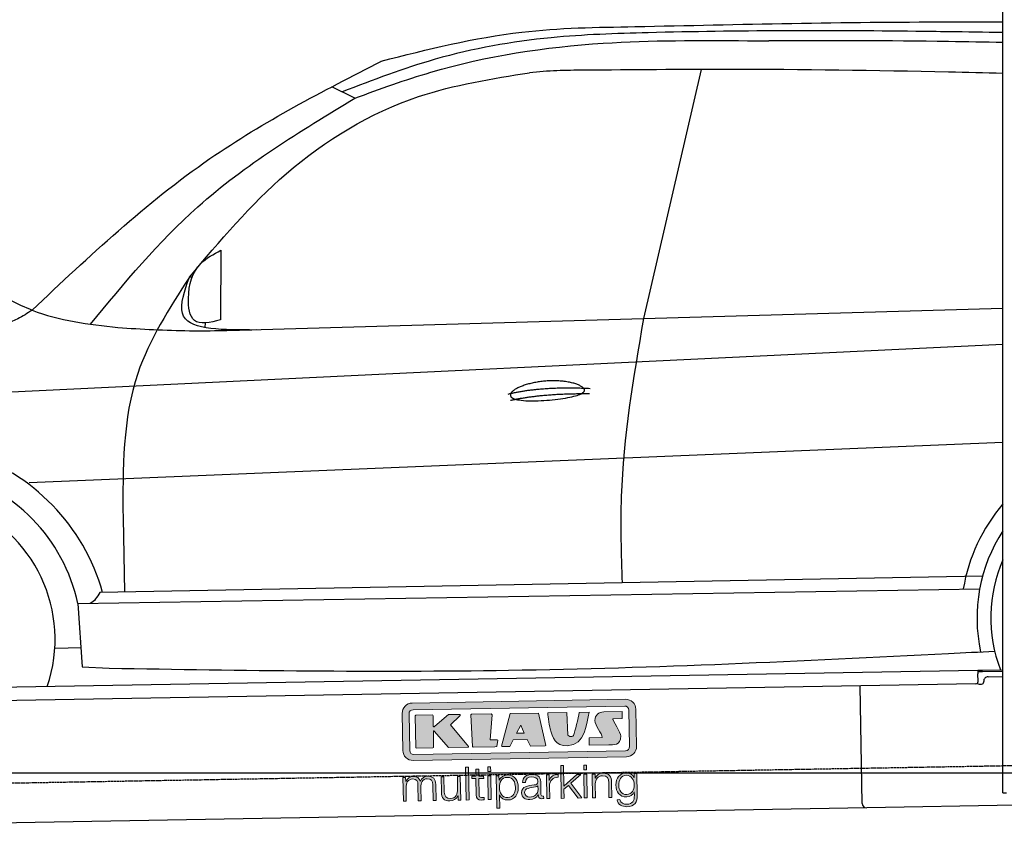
# Model space of a CAD drawing. Header units: millimetres. Extents: x 552 to 7231, y 5612 to 12336.
# Tile 3 of 5: x 2273 to 4451, y 7998 to 9781. Entities that reach past the tile are written whole.
import ezdxf

# ---------------------------------------------------------------- set-up
doc = ezdxf.new("R2010")
doc.units = ezdxf.units.MM
doc.linetypes.add('GEN3', pattern=[6.25, 5, -1.25])
doc.layers.get('0').update_dxf_attribs({"lineweight": 25})
doc.layers.add('3', color=6, linetype='GEN3', lineweight=25)
doc.layers.add('5', color=3, linetype='Continuous', lineweight=25)
doc.layers.add('Car', color=10, linetype='Continuous')
doc.layers.add('Logo', color=7, linetype='Continuous')

# ---------------------------------------------------------------- blocks, each defined once
blk = doc.blocks.new('KLAUS')
at = {"layer": 'Logo', "true_color": 0x7b7b7a}
h = blk.add_hatch(color=8, dxfattribs=at)
h.dxf.hatch_style = 2
edge = h.paths.add_edge_path()
edge.add_spline(control_points=[(3.6, 29.09), (2.88, 29.09), (2.3, 28.51), (2.3, 27.8), (2.3, 27.8), (2.3, 16.11), (2.3, 16.11), (2.3, 15.39), (2.88, 14.81), (3.6, 14.81), (3.6, 14.81), (71.16, 14.81), (71.16, 14.81), (71.88, 14.81), (72.46, 15.39), (72.46, 16.11), (72.46, 16.11), (72.46, 27.8), (72.46, 27.8), (72.46, 28.51), (71.88, 29.09), (71.16, 29.09), (71.16, 29.09), (3.6, 29.09), (3.6, 29.09), (3.6, 29.09), (3.6, 29.09), (3.6, 29.09)], knot_values=[0, 0, 0, 0, 1, 1, 1, 2, 2, 2, 3, 3, 3, 4, 4, 4, 5, 5, 5, 6, 6, 6, 7, 7, 7, 8, 8, 8, 9, 9, 9, 9], degree=3, periodic=0)
edge = h.paths.add_edge_path()
edge.add_spline(control_points=[(3.35, 31.23), (3.35, 31.23), (71.47, 31.23), (71.47, 31.23), (73.26, 31.23), (74.71, 29.77), (74.71, 27.99), (74.71, 27.99), (74.71, 16.17), (74.71, 16.17), (74.71, 14.38), (73.26, 12.93), (71.47, 12.93), (71.47, 12.93), (3.35, 12.93), (3.35, 12.93), (1.56, 12.93), (0.11, 14.38), (0.11, 16.17), (0.11, 16.17), (0.11, 27.99), (0.11, 27.99), (0.11, 29.77), (1.56, 31.23), (3.35, 31.23), (3.35, 31.23), (3.35, 31.23), (3.35, 31.23)], knot_values=[0, 0, 0, 0, 1, 1, 1, 2, 2, 2, 3, 3, 3, 4, 4, 4, 5, 5, 5, 6, 6, 6, 7, 7, 7, 8, 8, 8, 9, 9, 9, 9], degree=3, periodic=0)
h = blk.add_hatch(color=8, dxfattribs=at)
h.dxf.hatch_style = 2
edge = h.paths.add_edge_path()
edge.add_spline(control_points=[(4.5, 27.33), (4.5, 27.33), (9.7, 27.33), (9.7, 27.33), (9.84, 27.33), (9.96, 27.22), (9.96, 27.08), (9.96, 27.08), (9.96, 23.69), (9.96, 23.69), (9.96, 23.69), (9.94, 23.64), (10.04, 23.59), (10.14, 23.53), (10.2, 23.57), (10.2, 23.57), (10.2, 23.57), (10.51, 23.75), (10.51, 23.75), (10.51, 23.75), (14.94, 27.33), (14.94, 27.33), (14.94, 27.33), (18.41, 27.33), (18.41, 27.33), (18.41, 27.33), (18.49, 27.33), (18.56, 27.2), (18.65, 27.04), (18.53, 26.91), (18.53, 26.91), (18.53, 26.91), (15.49, 24.11), (15.49, 24.11), (15.49, 24.11), (21.14, 17.06), (21.14, 17.06), (21.14, 17.06), (21.13, 16.91), (21.13, 16.91), (21.08, 16.84), (20.99, 16.82), (20.99, 16.82), (20.99, 16.82), (14.7, 16.82), (14.7, 16.82), (14.7, 16.82), (10.26, 22.17), (10.26, 22.17), (10.26, 22.17), (10.19, 22.24), (10.08, 22.21), (9.97, 22.18), (9.96, 22.11), (9.96, 22.11), (9.96, 22.11), (9.96, 17.08), (9.96, 17.08), (9.96, 16.94), (9.84, 16.82), (9.7, 16.82), (9.7, 16.82), (4.5, 16.82), (4.5, 16.82), (4.36, 16.82), (4.25, 16.94), (4.25, 17.08), (4.25, 17.08), (4.25, 27.08), (4.25, 27.08), (4.25, 27.22), (4.36, 27.33), (4.5, 27.33), (4.5, 27.33), (4.5, 27.33), (4.5, 27.33)], knot_values=[0, 0, 0, 0, 1, 1, 1, 2, 2, 2, 3, 3, 3, 4, 4, 4, 5, 5, 5, 6, 6, 6, 7, 7, 7, 8, 8, 8, 9, 9, 9, 10, 10, 10, 11, 11, 11, 12, 12, 12, 13, 13, 13, 14, 14, 14, 15, 15, 15, 16, 16, 16, 17, 17, 17, 18, 18, 18, 19, 19, 19, 20, 20, 20, 21, 21, 21, 22, 22, 22, 23, 23, 23, 24, 24, 24, 25, 25, 25, 25], degree=3, periodic=0)
h = blk.add_hatch(color=8, dxfattribs=at)
h.dxf.hatch_style = 2
h.paths.add_polyline_path([(22.42, 17.06), (21.97, 27.15), (22.24, 27.33), (28.55, 27.33), (28.86, 26.97), (28.01, 19.08), (30.26, 19.07), (30.44, 18.95), (30.08, 16.95), (29.49, 16.82), (22.6, 16.82)])
h = blk.add_hatch(color=8, dxfattribs=at)
h.paths.add_polyline_path([(36.52, 21.01), (38.93, 21.01), (37.87, 23.57)])
h.paths.add_polyline_path([(34.52, 27.33), (43.65, 27.33), (45.76, 16.94), (45.57, 16.82), (40.83, 16.82), (39.89, 18.95), (35.42, 18.95), (34.27, 16.82), (31.78, 16.82), (31.66, 17)])
h = blk.add_hatch(color=8, dxfattribs=at)
h.dxf.hatch_style = 2
edge = h.paths.add_edge_path()
edge.add_spline(control_points=[(52.69, 27.32), (52.69, 27.32), (52.88, 20.14), (52.88, 20.14), (53.01, 19.89), (53.2, 19.77), (53.43, 19.71), (53.91, 19.59), (54.43, 19.57), (54.64, 20.03), (55.23, 21.34), (56.27, 25.45), (56.6, 27.33), (56.6, 27.33), (59.77, 27.33), (59.77, 27.33), (58.77, 23.9), (58.56, 16.82), (52.63, 16.76), (48.72, 16.72), (48.01, 19.35), (47.27, 22.24), (46.89, 23.68), (46.54, 27.33), (46.54, 27.33), (46.54, 27.33), (52.69, 27.32), (52.69, 27.32), (52.69, 27.32), (52.69, 27.32), (52.69, 27.32)], knot_values=[0, 0, 0, 0, 1, 1, 1, 2, 2, 2, 3, 3, 3, 4, 4, 4, 5, 5, 5, 6, 6, 6, 7, 7, 7, 8, 8, 8, 9, 9, 9, 10, 10, 10, 10], degree=3, periodic=0)
h = blk.add_hatch(color=8, dxfattribs=at)
h.dxf.hatch_style = 2
edge = h.paths.add_edge_path()
edge.add_spline(control_points=[(64.46, 27.33), (64.46, 27.33), (70.31, 27.33), (70.31, 27.33), (70.31, 26.52), (70.31, 26.02), (70.31, 25.12), (70.31, 25.12), (67.3, 25.12), (67.3, 25.12), (67.24, 25.04), (67.25, 25.11), (67.25, 24.91), (67.25, 24.88), (69.73, 20.38), (69.73, 19.57), (69.73, 16.4), (67.22, 16.81), (65.9, 16.82), (65.9, 16.82), (59.59, 16.82), (59.59, 16.82), (59.59, 17.76), (59.59, 18.23), (59.59, 19.14), (59.59, 19.14), (63.75, 19.14), (63.75, 19.14), (63.82, 19.22), (63.81, 19.11), (63.81, 19.31), (63.81, 20.32), (61.58, 23.06), (61.58, 24.63), (61.58, 26.33), (62.83, 27.34), (64.46, 27.33), (64.46, 27.33), (64.46, 27.33), (64.46, 27.33)], knot_values=[0, 0, 0, 0, 1, 1, 1, 2, 2, 2, 3, 3, 3, 4, 4, 4, 5, 5, 5, 6, 6, 6, 7, 7, 7, 8, 8, 8, 9, 9, 9, 10, 10, 10, 11, 11, 11, 12, 12, 12, 13, 13, 13, 13], degree=3, periodic=0)
at = {"layer": 'Logo', "true_color": 0xef7c00}
h = blk.add_hatch(color=30, dxfattribs=at)
h.dxf.hatch_style = 2
h.paths.add_polyline_path([(20.07, 0), (20.99, 0), (20.99, 10.45), (20.07, 10.45)])
h = blk.add_hatch(color=30, dxfattribs=at)
h.dxf.hatch_style = 2
edge = h.paths.add_edge_path()
edge.add_spline(control_points=[(24.22, 9.82), (24.22, 9.82), (23.3, 9.82), (23.3, 9.82), (23.3, 9.82), (23.3, 7.55), (23.3, 7.55), (23.3, 7.55), (21.98, 7.55), (21.98, 7.55), (21.98, 7.55), (21.98, 6.78), (21.98, 6.78), (21.98, 6.78), (23.3, 6.78), (23.3, 6.78), (23.3, 6.78), (23.3, 1.61), (23.3, 1.61), (23.28, 0.32), (23.71, -0.09), (24.94, -0.09), (25.22, -0.09), (25.48, -0.06), (25.76, -0.06), (25.76, -0.06), (25.76, 0.73), (25.76, 0.73), (25.5, 0.7), (25.23, 0.69), (24.97, 0.69), (24.31, 0.73), (24.22, 1.08), (24.22, 1.68), (24.22, 1.68), (24.22, 6.78), (24.22, 6.78), (24.22, 6.78), (25.76, 6.78), (25.76, 6.78), (25.76, 6.78), (25.76, 7.55), (25.76, 7.55), (25.76, 7.55), (24.22, 7.55), (24.22, 7.55), (24.22, 7.55), (24.22, 9.82), (24.22, 9.82), (24.22, 9.82), (24.22, 9.82), (24.22, 9.82)], knot_values=[0, 0, 0, 0, 1, 1, 1, 2, 2, 2, 3, 3, 3, 4, 4, 4, 5, 5, 5, 6, 6, 6, 7, 7, 7, 8, 8, 8, 9, 9, 9, 10, 10, 10, 11, 11, 11, 12, 12, 12, 13, 13, 13, 14, 14, 14, 15, 15, 15, 16, 16, 16, 17, 17, 17, 17], degree=3, periodic=0)
h = blk.add_hatch(color=30, dxfattribs=at)
h.paths.add_polyline_path([(27.1, 0), (28.03, 0), (28.03, 7.55), (27.1, 7.55)])
h.paths.add_polyline_path([(27.1, 8.98), (28.03, 8.98), (28.03, 10.45), (27.1, 10.45)])
h = blk.add_hatch(color=30, dxfattribs=at)
h.dxf.hatch_style = 2
h.paths.add_polyline_path([(50.4, 0), (51.32, 0), (51.32, 2.87), (52.82, 4.11), (55.8, 0), (56.96, 0), (53.52, 4.76), (56.74, 7.55), (55.51, 7.55), (51.32, 3.89), (51.32, 10.45), (50.4, 10.45)])
h = blk.add_hatch(color=30, dxfattribs=at)
h.paths.add_polyline_path([(57.74, 0), (58.66, 0), (58.66, 7.55), (57.74, 7.55)])
h.paths.add_polyline_path([(57.74, 8.98), (58.66, 8.98), (58.66, 10.45), (57.74, 10.45)])
h = blk.add_hatch(color=30, dxfattribs=at)
h.dxf.hatch_style = 2
edge = h.paths.add_edge_path()
edge.add_spline(control_points=[(0, 0), (0, 0), (0.92, 0), (0.92, 0), (0.92, 0), (0.92, 4.22), (0.92, 4.22), (0.94, 5.8), (1.58, 7), (3.18, 7), (4.35, 7), (4.77, 6.15), (4.76, 5.12), (4.76, 5.12), (4.76, 0), (4.76, 0), (4.76, 0), (5.68, 0), (5.68, 0), (5.68, 0), (5.68, 4.27), (5.68, 4.27), (5.68, 5.68), (6.14, 7), (7.73, 7), (9.05, 7), (9.52, 6.32), (9.52, 5.08), (9.52, 5.08), (9.52, 0), (9.52, 0), (9.52, 0), (10.44, 0), (10.44, 0), (10.44, 0), (10.44, 5.12), (10.44, 5.12), (10.44, 6.91), (9.59, 7.77), (7.94, 7.77), (6.94, 7.77), (5.99, 7.29), (5.54, 6.3), (5.26, 7.29), (4.36, 7.77), (3.37, 7.77), (2.17, 7.77), (1.38, 7.19), (0.89, 6.28), (0.89, 6.28), (0.85, 6.28), (0.85, 6.28), (0.85, 6.28), (0.85, 7.55), (0.85, 7.55), (0.85, 7.55), (0, 7.55), (0, 7.55), (0, 7.55), (0, 0), (0, 0), (0, 0), (0, 0), (0, 0)], knot_values=[0, 0, 0, 0, 1, 1, 1, 2, 2, 2, 3, 3, 3, 4, 4, 4, 5, 5, 5, 6, 6, 6, 7, 7, 7, 8, 8, 8, 9, 9, 9, 10, 10, 10, 11, 11, 11, 12, 12, 12, 13, 13, 13, 14, 14, 14, 15, 15, 15, 16, 16, 16, 17, 17, 17, 18, 18, 18, 19, 19, 19, 20, 20, 20, 21, 21, 21, 21], degree=3, periodic=0)
h = blk.add_hatch(color=30, dxfattribs=at)
h.dxf.hatch_style = 2
edge = h.paths.add_edge_path()
edge.add_spline(control_points=[(18.31, 7.55), (18.31, 7.55), (17.39, 7.55), (17.39, 7.55), (17.39, 7.55), (17.39, 3.59), (17.39, 3.59), (17.39, 2.05), (16.7, 0.56), (15.12, 0.56), (13.66, 0.56), (13.15, 1.27), (13.1, 2.64), (13.1, 2.64), (13.1, 7.55), (13.1, 7.55), (13.1, 7.55), (12.18, 7.55), (12.18, 7.55), (12.18, 7.55), (12.18, 2.65), (12.18, 2.65), (12.18, 0.89), (12.93, -0.22), (14.83, -0.22), (15.96, -0.22), (16.95, 0.35), (17.44, 1.36), (17.44, 1.36), (17.47, 1.36), (17.47, 1.36), (17.47, 1.36), (17.47, 0), (17.47, 0), (17.47, 0), (18.31, 0), (18.31, 0), (18.31, 0), (18.31, 7.55), (18.31, 7.55), (18.31, 7.55), (18.31, 7.55), (18.31, 7.55)], knot_values=[0, 0, 0, 0, 1, 1, 1, 2, 2, 2, 3, 3, 3, 4, 4, 4, 5, 5, 5, 6, 6, 6, 7, 7, 7, 8, 8, 8, 9, 9, 9, 10, 10, 10, 11, 11, 11, 12, 12, 12, 13, 13, 13, 14, 14, 14, 14], degree=3, periodic=0)
h = blk.add_hatch(color=30, dxfattribs=at)
edge = h.paths.add_edge_path()
edge.add_spline(control_points=[(35.84, 3.78), (35.84, 2.21), (35.12, 0.56), (33.37, 0.56), (31.4, 0.56), (30.72, 2.21), (30.72, 3.78), (30.72, 5.49), (31.33, 7), (33.37, 7), (35.12, 7), (35.84, 5.34), (35.84, 3.78), (35.84, 3.78), (35.84, 3.78), (35.84, 3.78)], knot_values=[0, 0, 0, 0, 1, 1, 1, 2, 2, 2, 3, 3, 3, 4, 4, 4, 5, 5, 5, 5], degree=3, periodic=0)
edge = h.paths.add_edge_path()
edge.add_spline(control_points=[(29.79, -2.8), (29.79, -2.8), (30.72, -2.8), (30.72, -2.8), (30.72, -2.8), (30.72, 1.43), (30.72, 1.43), (30.72, 1.43), (30.74, 1.43), (30.74, 1.43), (31.14, 0.35), (32.24, -0.22), (33.37, -0.22), (35.66, -0.22), (36.76, 1.64), (36.76, 3.78), (36.76, 5.91), (35.66, 7.77), (33.37, 7.77), (32.15, 7.77), (31.1, 7.14), (30.67, 6.12), (30.67, 6.12), (30.64, 6.12), (30.64, 6.12), (30.64, 6.12), (30.64, 7.55), (30.64, 7.55), (30.64, 7.55), (29.79, 7.55), (29.79, 7.55), (29.79, 7.55), (29.79, -2.8), (29.79, -2.8), (29.79, -2.8), (29.79, -2.8), (29.79, -2.8)], knot_values=[0, 0, 0, 0, 1, 1, 1, 2, 2, 2, 3, 3, 3, 4, 4, 4, 5, 5, 5, 6, 6, 6, 7, 7, 7, 8, 8, 8, 9, 9, 9, 10, 10, 10, 11, 11, 11, 12, 12, 12, 12], degree=3, periodic=0)
h = blk.add_hatch(color=30, dxfattribs=at)
edge = h.paths.add_edge_path()
edge.add_spline(control_points=[(43.03, 2.93), (43.04, 1.45), (41.8, 0.56), (40.39, 0.56), (39.53, 0.56), (38.71, 1.13), (38.71, 2.05), (38.71, 3.53), (40.66, 3.51), (42.22, 3.79), (42.47, 3.84), (42.88, 3.91), (43, 4.13), (43, 4.13), (43.03, 4.13), (43.03, 4.13), (43.03, 4.13), (43.03, 2.93), (43.03, 2.93), (43.03, 2.93), (43.03, 2.93), (43.03, 2.93)], knot_values=[0, 0, 0, 0, 1, 1, 1, 2, 2, 2, 3, 3, 3, 4, 4, 4, 5, 5, 5, 6, 6, 6, 7, 7, 7, 7], degree=3, periodic=0)
edge = h.paths.add_edge_path()
edge.add_spline(control_points=[(39.03, 5.24), (39.06, 6.47), (39.91, 7), (41.05, 7), (42.14, 7), (43.03, 6.69), (43.03, 5.45), (43.03, 4.61), (42.6, 4.51), (41.84, 4.42), (39.85, 4.19), (37.79, 4.11), (37.79, 1.99), (37.79, 0.47), (38.93, -0.22), (40.32, -0.22), (41.77, -0.22), (42.43, 0.34), (43.07, 1.32), (43.07, 1.32), (43.1, 1.32), (43.1, 1.32), (43.1, 0.53), (43.25, 0), (44.19, 0), (44.43, 0), (44.58, 0.01), (44.79, 0.06), (44.79, 0.06), (44.79, 0.83), (44.79, 0.83), (44.71, 0.81), (44.6, 0.78), (44.49, 0.78), (44.13, 0.78), (43.95, 0.98), (43.95, 1.33), (43.95, 1.33), (43.95, 5.34), (43.95, 5.34), (43.95, 7.36), (42.5, 7.77), (41.17, 7.77), (39.44, 7.77), (38.2, 7.01), (38.11, 5.24), (38.11, 5.24), (39.03, 5.24), (39.03, 5.24), (39.03, 5.24), (39.03, 5.24), (39.03, 5.24)], knot_values=[0, 0, 0, 0, 1, 1, 1, 2, 2, 2, 3, 3, 3, 4, 4, 4, 5, 5, 5, 6, 6, 6, 7, 7, 7, 8, 8, 8, 9, 9, 9, 10, 10, 10, 11, 11, 11, 12, 12, 12, 13, 13, 13, 14, 14, 14, 15, 15, 15, 16, 16, 16, 17, 17, 17, 17], degree=3, periodic=0)
h = blk.add_hatch(color=30, dxfattribs=at)
h.dxf.hatch_style = 2
edge = h.paths.add_edge_path()
edge.add_spline(control_points=[(45.79, 0), (45.79, 0), (46.71, 0), (46.71, 0), (46.71, 0), (46.71, 4.03), (46.71, 4.03), (46.71, 5.59), (47.85, 6.82), (49.52, 6.73), (49.52, 6.73), (49.52, 7.66), (49.52, 7.66), (48.16, 7.72), (47.14, 7), (46.67, 5.78), (46.67, 5.78), (46.64, 5.78), (46.64, 5.78), (46.64, 5.78), (46.64, 7.55), (46.64, 7.55), (46.64, 7.55), (45.79, 7.55), (45.79, 7.55), (45.79, 7.55), (45.79, 0), (45.79, 0), (45.79, 0), (45.79, 0), (45.79, 0)], knot_values=[0, 0, 0, 0, 1, 1, 1, 2, 2, 2, 3, 3, 3, 4, 4, 4, 5, 5, 5, 6, 6, 6, 7, 7, 7, 8, 8, 8, 9, 9, 9, 10, 10, 10, 10], degree=3, periodic=0)
h = blk.add_hatch(color=30, dxfattribs=at)
h.dxf.hatch_style = 2
edge = h.paths.add_edge_path()
edge.add_spline(control_points=[(60.41, 0), (60.41, 0), (61.33, 0), (61.33, 0), (61.33, 0), (61.33, 4.41), (61.33, 4.41), (61.36, 5.89), (62.24, 7), (63.7, 7), (65.2, 7), (65.62, 6.02), (65.62, 4.71), (65.62, 4.71), (65.62, 0), (65.62, 0), (65.62, 0), (66.54, 0), (66.54, 0), (66.54, 0), (66.54, 4.86), (66.54, 4.86), (66.54, 6.66), (65.9, 7.77), (63.78, 7.77), (62.71, 7.77), (61.7, 7.16), (61.36, 6.25), (61.36, 6.25), (61.33, 6.25), (61.33, 6.25), (61.33, 6.25), (61.33, 7.55), (61.33, 7.55), (61.33, 7.55), (60.41, 7.55), (60.41, 7.55), (60.41, 7.55), (60.41, 0), (60.41, 0), (60.41, 0), (60.41, 0), (60.41, 0)], knot_values=[0, 0, 0, 0, 1, 1, 1, 2, 2, 2, 3, 3, 3, 4, 4, 4, 5, 5, 5, 6, 6, 6, 7, 7, 7, 8, 8, 8, 9, 9, 9, 10, 10, 10, 11, 11, 11, 12, 12, 12, 13, 13, 13, 14, 14, 14, 14], degree=3, periodic=0)
h = blk.add_hatch(color=30, dxfattribs=at)
edge = h.paths.add_edge_path()
edge.add_spline(control_points=[(71.32, 0.86), (69.62, 0.86), (68.83, 2.34), (68.83, 3.86), (68.83, 5.43), (69.56, 7), (71.32, 7), (73.06, 7), (73.75, 5.34), (73.75, 3.86), (73.75, 2.33), (72.91, 0.86), (71.32, 0.86), (71.32, 0.86), (71.32, 0.86), (71.32, 0.86)], knot_values=[0, 0, 0, 0, 1, 1, 1, 2, 2, 2, 3, 3, 3, 4, 4, 4, 5, 5, 5, 5], degree=3, periodic=0)
edge = h.paths.add_edge_path()
edge.add_spline(control_points=[(74.67, 7.55), (74.67, 7.55), (73.75, 7.55), (73.75, 7.55), (73.75, 7.55), (73.75, 6.25), (73.75, 6.25), (73.75, 6.25), (73.72, 6.25), (73.72, 6.25), (73.35, 7.09), (72.41, 7.77), (71.32, 7.77), (69.13, 7.77), (67.9, 6.05), (67.9, 3.97), (67.9, 1.82), (68.9, 0.09), (71.32, 0.09), (72.4, 0.09), (73.29, 0.72), (73.72, 1.64), (73.72, 1.64), (73.75, 1.64), (73.75, 1.64), (73.75, 1.64), (73.75, 0.61), (73.75, 0.61), (73.75, -1.23), (73.01, -2.24), (71.32, -2.24), (70.29, -2.24), (69.31, -1.85), (69.1, -0.73), (69.1, -0.73), (68.18, -0.73), (68.18, -0.73), (68.31, -2.34), (69.81, -3.02), (71.32, -3.02), (73.79, -3.02), (74.65, -1.64), (74.67, 0.61), (74.67, 0.61), (74.67, 7.55), (74.67, 7.55), (74.67, 7.55), (74.67, 7.55), (74.67, 7.55)], knot_values=[0, 0, 0, 0, 1, 1, 1, 2, 2, 2, 3, 3, 3, 4, 4, 4, 5, 5, 5, 6, 6, 6, 7, 7, 7, 8, 8, 8, 9, 9, 9, 10, 10, 10, 11, 11, 11, 12, 12, 12, 13, 13, 13, 14, 14, 14, 15, 15, 15, 16, 16, 16, 16], degree=3, periodic=0)
at = {"layer": 'Logo', "lineweight": 0}
for points in [[(22.42, 17.06), (21.97, 27.15), (22.24, 27.33), (28.55, 27.33), (28.86, 26.97), (28.01, 19.08), (30.26, 19.07), (30.44, 18.95), (30.08, 16.95), (29.49, 16.82), (22.6, 16.82), (22.42, 17.06), (22.42, 17.06)], [(34.52, 27.33), (43.65, 27.33), (45.76, 16.94), (45.57, 16.82), (40.83, 16.82), (39.89, 18.95), (35.42, 18.95), (34.27, 16.82), (31.78, 16.82), (31.66, 17), (34.52, 27.33), (34.52, 27.33)], [(36.52, 21.01), (38.93, 21.01), (37.87, 23.57), (36.52, 21.01), (36.52, 21.01)], [(20.07, 0), (20.99, 0), (20.99, 10.45), (20.07, 10.45), (20.07, 0), (20.07, 0)], [(27.1, 8.98), (28.03, 8.98), (28.03, 10.45), (27.1, 10.45), (27.1, 8.98), (27.1, 8.98)], [(50.4, 0), (51.32, 0), (51.32, 2.87), (52.82, 4.11), (55.8, 0), (56.96, 0), (53.52, 4.76), (56.74, 7.55), (55.51, 7.55), (51.32, 3.89), (51.32, 10.45), (50.4, 10.45), (50.4, 0), (50.4, 0)], [(57.74, 8.98), (58.66, 8.98), (58.66, 10.45), (57.74, 10.45), (57.74, 8.98), (57.74, 8.98)], [(27.1, 0), (28.03, 0), (28.03, 7.55), (27.1, 7.55), (27.1, 0), (27.1, 0)], [(57.74, 0), (58.66, 0), (58.66, 7.55), (57.74, 7.55), (57.74, 0), (57.74, 0)]]:
    blk.add_lwpolyline(points, dxfattribs=at)
for points, knots in [([(3.35, 31.23), (3.35, 31.23), (71.47, 31.23), (71.47, 31.23), (73.26, 31.23), (74.71, 29.77), (74.71, 27.99), (74.71, 27.99), (74.71, 16.17), (74.71, 16.17), (74.71, 14.38), (73.26, 12.93), (71.47, 12.93), (71.47, 12.93), (3.35, 12.93), (3.35, 12.93), (1.56, 12.93), (0.11, 14.38), (0.11, 16.17), (0.11, 16.17), (0.11, 27.99), (0.11, 27.99), (0.11, 29.77), (1.56, 31.23), (3.35, 31.23), (3.35, 31.23), (3.35, 31.23), (3.35, 31.23)], [0, 0, 0, 0, 1, 1, 1, 2, 2, 2, 3, 3, 3, 4, 4, 4, 5, 5, 5, 6, 6, 6, 7, 7, 7, 8, 8, 8, 9, 9, 9, 9]), ([(3.6, 29.09), (2.88, 29.09), (2.3, 28.51), (2.3, 27.8), (2.3, 27.8), (2.3, 16.11), (2.3, 16.11), (2.3, 15.39), (2.88, 14.81), (3.6, 14.81), (3.6, 14.81), (71.16, 14.81), (71.16, 14.81), (71.88, 14.81), (72.46, 15.39), (72.46, 16.11), (72.46, 16.11), (72.46, 27.8), (72.46, 27.8), (72.46, 28.51), (71.88, 29.09), (71.16, 29.09), (71.16, 29.09), (3.6, 29.09), (3.6, 29.09), (3.6, 29.09), (3.6, 29.09), (3.6, 29.09)], [0, 0, 0, 0, 1, 1, 1, 2, 2, 2, 3, 3, 3, 4, 4, 4, 5, 5, 5, 6, 6, 6, 7, 7, 7, 8, 8, 8, 9, 9, 9, 9]), ([(4.5, 27.33), (4.5, 27.33), (9.7, 27.33), (9.7, 27.33), (9.84, 27.33), (9.96, 27.22), (9.96, 27.08), (9.96, 27.08), (9.96, 23.69), (9.96, 23.69), (9.96, 23.69), (9.94, 23.64), (10.04, 23.59), (10.14, 23.53), (10.2, 23.57), (10.2, 23.57), (10.2, 23.57), (10.51, 23.75), (10.51, 23.75), (10.51, 23.75), (14.94, 27.33), (14.94, 27.33), (14.94, 27.33), (18.41, 27.33), (18.41, 27.33), (18.41, 27.33), (18.49, 27.33), (18.56, 27.2), (18.65, 27.04), (18.53, 26.91), (18.53, 26.91), (18.53, 26.91), (15.49, 24.11), (15.49, 24.11), (15.49, 24.11), (21.14, 17.06), (21.14, 17.06), (21.14, 17.06), (21.13, 16.91), (21.13, 16.91), (21.08, 16.84), (20.99, 16.82), (20.99, 16.82), (20.99, 16.82), (14.7, 16.82), (14.7, 16.82), (14.7, 16.82), (10.26, 22.17), (10.26, 22.17), (10.26, 22.17), (10.19, 22.24), (10.08, 22.21), (9.97, 22.18), (9.96, 22.11), (9.96, 22.11), (9.96, 22.11), (9.96, 17.08), (9.96, 17.08), (9.96, 16.94), (9.84, 16.82), (9.7, 16.82), (9.7, 16.82), (4.5, 16.82), (4.5, 16.82), (4.36, 16.82), (4.25, 16.94), (4.25, 17.08), (4.25, 17.08), (4.25, 27.08), (4.25, 27.08), (4.25, 27.22), (4.36, 27.33), (4.5, 27.33), (4.5, 27.33), (4.5, 27.33), (4.5, 27.33)], [0, 0, 0, 0, 1, 1, 1, 2, 2, 2, 3, 3, 3, 4, 4, 4, 5, 5, 5, 6, 6, 6, 7, 7, 7, 8, 8, 8, 9, 9, 9, 10, 10, 10, 11, 11, 11, 12, 12, 12, 13, 13, 13, 14, 14, 14, 15, 15, 15, 16, 16, 16, 17, 17, 17, 18, 18, 18, 19, 19, 19, 20, 20, 20, 21, 21, 21, 22, 22, 22, 23, 23, 23, 24, 24, 24, 25, 25, 25, 25]), ([(52.69, 27.32), (52.69, 27.32), (52.88, 20.14), (52.88, 20.14), (53.01, 19.89), (53.2, 19.77), (53.43, 19.71), (53.91, 19.59), (54.43, 19.57), (54.64, 20.03), (55.23, 21.34), (56.27, 25.45), (56.6, 27.33), (56.6, 27.33), (59.77, 27.33), (59.77, 27.33), (58.77, 23.9), (58.56, 16.82), (52.63, 16.76), (48.72, 16.72), (48.01, 19.35), (47.27, 22.24), (46.89, 23.68), (46.54, 27.33), (46.54, 27.33), (46.54, 27.33), (52.69, 27.32), (52.69, 27.32), (52.69, 27.32), (52.69, 27.32), (52.69, 27.32)], [0, 0, 0, 0, 1, 1, 1, 2, 2, 2, 3, 3, 3, 4, 4, 4, 5, 5, 5, 6, 6, 6, 7, 7, 7, 8, 8, 8, 9, 9, 9, 10, 10, 10, 10]), ([(64.46, 27.33), (64.46, 27.33), (70.31, 27.33), (70.31, 27.33), (70.31, 26.52), (70.31, 26.02), (70.31, 25.12), (70.31, 25.12), (67.3, 25.12), (67.3, 25.12), (67.24, 25.04), (67.25, 25.11), (67.25, 24.91), (67.25, 24.88), (69.73, 20.38), (69.73, 19.57), (69.73, 16.4), (67.22, 16.81), (65.9, 16.82), (65.9, 16.82), (59.59, 16.82), (59.59, 16.82), (59.59, 17.76), (59.59, 18.23), (59.59, 19.14), (59.59, 19.14), (63.75, 19.14), (63.75, 19.14), (63.82, 19.22), (63.81, 19.11), (63.81, 19.31), (63.81, 20.32), (61.58, 23.06), (61.58, 24.63), (61.58, 26.33), (62.83, 27.34), (64.46, 27.33), (64.46, 27.33), (64.46, 27.33), (64.46, 27.33)], [0, 0, 0, 0, 1, 1, 1, 2, 2, 2, 3, 3, 3, 4, 4, 4, 5, 5, 5, 6, 6, 6, 7, 7, 7, 8, 8, 8, 9, 9, 9, 10, 10, 10, 11, 11, 11, 12, 12, 12, 13, 13, 13, 13]), ([(24.22, 9.82), (24.22, 9.82), (23.3, 9.82), (23.3, 9.82), (23.3, 9.82), (23.3, 7.55), (23.3, 7.55), (23.3, 7.55), (21.98, 7.55), (21.98, 7.55), (21.98, 7.55), (21.98, 6.78), (21.98, 6.78), (21.98, 6.78), (23.3, 6.78), (23.3, 6.78), (23.3, 6.78), (23.3, 1.61), (23.3, 1.61), (23.28, 0.32), (23.71, -0.09), (24.94, -0.09), (25.22, -0.09), (25.48, -0.06), (25.76, -0.06), (25.76, -0.06), (25.76, 0.73), (25.76, 0.73), (25.5, 0.7), (25.23, 0.69), (24.97, 0.69), (24.31, 0.73), (24.22, 1.08), (24.22, 1.68), (24.22, 1.68), (24.22, 6.78), (24.22, 6.78), (24.22, 6.78), (25.76, 6.78), (25.76, 6.78), (25.76, 6.78), (25.76, 7.55), (25.76, 7.55), (25.76, 7.55), (24.22, 7.55), (24.22, 7.55), (24.22, 7.55), (24.22, 9.82), (24.22, 9.82), (24.22, 9.82), (24.22, 9.82), (24.22, 9.82)], [0, 0, 0, 0, 1, 1, 1, 2, 2, 2, 3, 3, 3, 4, 4, 4, 5, 5, 5, 6, 6, 6, 7, 7, 7, 8, 8, 8, 9, 9, 9, 10, 10, 10, 11, 11, 11, 12, 12, 12, 13, 13, 13, 14, 14, 14, 15, 15, 15, 16, 16, 16, 17, 17, 17, 17]), ([(0, 0), (0, 0), (0.92, 0), (0.92, 0), (0.92, 0), (0.92, 4.22), (0.92, 4.22), (0.94, 5.8), (1.58, 7), (3.18, 7), (4.35, 7), (4.77, 6.15), (4.76, 5.12), (4.76, 5.12), (4.76, 0), (4.76, 0), (4.76, 0), (5.68, 0), (5.68, 0), (5.68, 0), (5.68, 4.27), (5.68, 4.27), (5.68, 5.68), (6.14, 7), (7.73, 7), (9.05, 7), (9.52, 6.32), (9.52, 5.08), (9.52, 5.08), (9.52, 0), (9.52, 0), (9.52, 0), (10.44, 0), (10.44, 0), (10.44, 0), (10.44, 5.12), (10.44, 5.12), (10.44, 6.91), (9.59, 7.77), (7.94, 7.77), (6.94, 7.77), (5.99, 7.29), (5.54, 6.3), (5.26, 7.29), (4.36, 7.77), (3.37, 7.77), (2.17, 7.77), (1.38, 7.19), (0.89, 6.28), (0.89, 6.28), (0.85, 6.28), (0.85, 6.28), (0.85, 6.28), (0.85, 7.55), (0.85, 7.55), (0.85, 7.55), (0, 7.55), (0, 7.55), (0, 7.55), (0, 0), (0, 0), (0, 0), (0, 0), (0, 0)], [0, 0, 0, 0, 1, 1, 1, 2, 2, 2, 3, 3, 3, 4, 4, 4, 5, 5, 5, 6, 6, 6, 7, 7, 7, 8, 8, 8, 9, 9, 9, 10, 10, 10, 11, 11, 11, 12, 12, 12, 13, 13, 13, 14, 14, 14, 15, 15, 15, 16, 16, 16, 17, 17, 17, 18, 18, 18, 19, 19, 19, 20, 20, 20, 21, 21, 21, 21]), ([(18.31, 7.55), (18.31, 7.55), (17.39, 7.55), (17.39, 7.55), (17.39, 7.55), (17.39, 3.59), (17.39, 3.59), (17.39, 2.05), (16.7, 0.56), (15.12, 0.56), (13.66, 0.56), (13.15, 1.27), (13.1, 2.64), (13.1, 2.64), (13.1, 7.55), (13.1, 7.55), (13.1, 7.55), (12.18, 7.55), (12.18, 7.55), (12.18, 7.55), (12.18, 2.65), (12.18, 2.65), (12.18, 0.89), (12.93, -0.22), (14.83, -0.22), (15.96, -0.22), (16.95, 0.35), (17.44, 1.36), (17.44, 1.36), (17.47, 1.36), (17.47, 1.36), (17.47, 1.36), (17.47, 0), (17.47, 0), (17.47, 0), (18.31, 0), (18.31, 0), (18.31, 0), (18.31, 7.55), (18.31, 7.55), (18.31, 7.55), (18.31, 7.55), (18.31, 7.55)], [0, 0, 0, 0, 1, 1, 1, 2, 2, 2, 3, 3, 3, 4, 4, 4, 5, 5, 5, 6, 6, 6, 7, 7, 7, 8, 8, 8, 9, 9, 9, 10, 10, 10, 11, 11, 11, 12, 12, 12, 13, 13, 13, 14, 14, 14, 14]), ([(29.79, -2.8), (29.79, -2.8), (30.72, -2.8), (30.72, -2.8), (30.72, -2.8), (30.72, 1.43), (30.72, 1.43), (30.72, 1.43), (30.74, 1.43), (30.74, 1.43), (31.14, 0.35), (32.24, -0.22), (33.37, -0.22), (35.66, -0.22), (36.76, 1.64), (36.76, 3.78), (36.76, 5.91), (35.66, 7.77), (33.37, 7.77), (32.15, 7.77), (31.1, 7.14), (30.67, 6.12), (30.67, 6.12), (30.64, 6.12), (30.64, 6.12), (30.64, 6.12), (30.64, 7.55), (30.64, 7.55), (30.64, 7.55), (29.79, 7.55), (29.79, 7.55), (29.79, 7.55), (29.79, -2.8), (29.79, -2.8), (29.79, -2.8), (29.79, -2.8), (29.79, -2.8)], [0, 0, 0, 0, 1, 1, 1, 2, 2, 2, 3, 3, 3, 4, 4, 4, 5, 5, 5, 6, 6, 6, 7, 7, 7, 8, 8, 8, 9, 9, 9, 10, 10, 10, 11, 11, 11, 12, 12, 12, 12]), ([(35.84, 3.78), (35.84, 2.21), (35.12, 0.56), (33.37, 0.56), (31.4, 0.56), (30.72, 2.21), (30.72, 3.78), (30.72, 5.49), (31.33, 7), (33.37, 7), (35.12, 7), (35.84, 5.34), (35.84, 3.78), (35.84, 3.78), (35.84, 3.78), (35.84, 3.78)], [0, 0, 0, 0, 1, 1, 1, 2, 2, 2, 3, 3, 3, 4, 4, 4, 5, 5, 5, 5]), ([(39.03, 5.24), (39.06, 6.47), (39.91, 7), (41.05, 7), (42.14, 7), (43.03, 6.69), (43.03, 5.45), (43.03, 4.61), (42.6, 4.51), (41.84, 4.42), (39.85, 4.19), (37.79, 4.11), (37.79, 1.99), (37.79, 0.47), (38.93, -0.22), (40.32, -0.22), (41.77, -0.22), (42.43, 0.34), (43.07, 1.32), (43.07, 1.32), (43.1, 1.32), (43.1, 1.32), (43.1, 0.53), (43.25, 0), (44.19, 0), (44.43, 0), (44.58, 0.01), (44.79, 0.06), (44.79, 0.06), (44.79, 0.83), (44.79, 0.83), (44.71, 0.81), (44.6, 0.78), (44.49, 0.78), (44.13, 0.78), (43.95, 0.98), (43.95, 1.33), (43.95, 1.33), (43.95, 5.34), (43.95, 5.34), (43.95, 7.36), (42.5, 7.77), (41.17, 7.77), (39.44, 7.77), (38.2, 7.01), (38.11, 5.24), (38.11, 5.24), (39.03, 5.24), (39.03, 5.24), (39.03, 5.24), (39.03, 5.24), (39.03, 5.24)], [0, 0, 0, 0, 1, 1, 1, 2, 2, 2, 3, 3, 3, 4, 4, 4, 5, 5, 5, 6, 6, 6, 7, 7, 7, 8, 8, 8, 9, 9, 9, 10, 10, 10, 11, 11, 11, 12, 12, 12, 13, 13, 13, 14, 14, 14, 15, 15, 15, 16, 16, 16, 17, 17, 17, 17]), ([(45.79, 0), (45.79, 0), (46.71, 0), (46.71, 0), (46.71, 0), (46.71, 4.03), (46.71, 4.03), (46.71, 5.59), (47.85, 6.82), (49.52, 6.73), (49.52, 6.73), (49.52, 7.66), (49.52, 7.66), (48.16, 7.72), (47.14, 7), (46.67, 5.78), (46.67, 5.78), (46.64, 5.78), (46.64, 5.78), (46.64, 5.78), (46.64, 7.55), (46.64, 7.55), (46.64, 7.55), (45.79, 7.55), (45.79, 7.55), (45.79, 7.55), (45.79, 0), (45.79, 0), (45.79, 0), (45.79, 0), (45.79, 0)], [0, 0, 0, 0, 1, 1, 1, 2, 2, 2, 3, 3, 3, 4, 4, 4, 5, 5, 5, 6, 6, 6, 7, 7, 7, 8, 8, 8, 9, 9, 9, 10, 10, 10, 10]), ([(60.41, 0), (60.41, 0), (61.33, 0), (61.33, 0), (61.33, 0), (61.33, 4.41), (61.33, 4.41), (61.36, 5.89), (62.24, 7), (63.7, 7), (65.2, 7), (65.62, 6.02), (65.62, 4.71), (65.62, 4.71), (65.62, 0), (65.62, 0), (65.62, 0), (66.54, 0), (66.54, 0), (66.54, 0), (66.54, 4.86), (66.54, 4.86), (66.54, 6.66), (65.9, 7.77), (63.78, 7.77), (62.71, 7.77), (61.7, 7.16), (61.36, 6.25), (61.36, 6.25), (61.33, 6.25), (61.33, 6.25), (61.33, 6.25), (61.33, 7.55), (61.33, 7.55), (61.33, 7.55), (60.41, 7.55), (60.41, 7.55), (60.41, 7.55), (60.41, 0), (60.41, 0), (60.41, 0), (60.41, 0), (60.41, 0)], [0, 0, 0, 0, 1, 1, 1, 2, 2, 2, 3, 3, 3, 4, 4, 4, 5, 5, 5, 6, 6, 6, 7, 7, 7, 8, 8, 8, 9, 9, 9, 10, 10, 10, 11, 11, 11, 12, 12, 12, 13, 13, 13, 14, 14, 14, 14]), ([(74.67, 7.55), (74.67, 7.55), (73.75, 7.55), (73.75, 7.55), (73.75, 7.55), (73.75, 6.25), (73.75, 6.25), (73.75, 6.25), (73.72, 6.25), (73.72, 6.25), (73.35, 7.09), (72.41, 7.77), (71.32, 7.77), (69.13, 7.77), (67.9, 6.05), (67.9, 3.97), (67.9, 1.82), (68.9, 0.09), (71.32, 0.09), (72.4, 0.09), (73.29, 0.72), (73.72, 1.64), (73.72, 1.64), (73.75, 1.64), (73.75, 1.64), (73.75, 1.64), (73.75, 0.61), (73.75, 0.61), (73.75, -1.23), (73.01, -2.24), (71.32, -2.24), (70.29, -2.24), (69.31, -1.85), (69.1, -0.73), (69.1, -0.73), (68.18, -0.73), (68.18, -0.73), (68.31, -2.34), (69.81, -3.02), (71.32, -3.02), (73.79, -3.02), (74.65, -1.64), (74.67, 0.61), (74.67, 0.61), (74.67, 7.55), (74.67, 7.55), (74.67, 7.55), (74.67, 7.55), (74.67, 7.55)], [0, 0, 0, 0, 1, 1, 1, 2, 2, 2, 3, 3, 3, 4, 4, 4, 5, 5, 5, 6, 6, 6, 7, 7, 7, 8, 8, 8, 9, 9, 9, 10, 10, 10, 11, 11, 11, 12, 12, 12, 13, 13, 13, 14, 14, 14, 15, 15, 15, 16, 16, 16, 16]), ([(71.32, 0.86), (69.62, 0.86), (68.83, 2.34), (68.83, 3.86), (68.83, 5.43), (69.56, 7), (71.32, 7), (73.06, 7), (73.75, 5.34), (73.75, 3.86), (73.75, 2.33), (72.91, 0.86), (71.32, 0.86), (71.32, 0.86), (71.32, 0.86), (71.32, 0.86)], [0, 0, 0, 0, 1, 1, 1, 2, 2, 2, 3, 3, 3, 4, 4, 4, 5, 5, 5, 5]), ([(43.03, 2.93), (43.04, 1.45), (41.8, 0.56), (40.39, 0.56), (39.53, 0.56), (38.71, 1.13), (38.71, 2.05), (38.71, 3.53), (40.66, 3.51), (42.22, 3.79), (42.47, 3.84), (42.88, 3.91), (43, 4.13), (43, 4.13), (43.03, 4.13), (43.03, 4.13), (43.03, 4.13), (43.03, 2.93), (43.03, 2.93), (43.03, 2.93), (43.03, 2.93), (43.03, 2.93)], [0, 0, 0, 0, 1, 1, 1, 2, 2, 2, 3, 3, 3, 4, 4, 4, 5, 5, 5, 6, 6, 6, 7, 7, 7, 7])]:
    blk.add_open_spline(points, degree=3, knots=knots, dxfattribs=at)

msp = doc.modelspace()

# ---------------------------------------------------------------- linework, layer by layer
for p, q in [((4447.57, 8097.48), (4447.57, 9819.48)), ((1732.77, 8297.07), (4392.09, 8343.49)), ((4392.09, 8343.49), (4402.09, 8343.67)), ((4392.09, 8343.49), (4392.23, 8335.49)), ((4402.16, 8339.67), (4392.16, 8339.49)), ((4402.09, 8343.67), (4447.57, 8344.46)), ((4447.57, 8340.46), (4402.16, 8339.67)), ((4392.52, 8318.49), (4392.23, 8335.49)), ((4405.04, 8317.71), (4405.02, 8318.71)), ((4414.85, 8328.89), (4447.57, 8329.46)), ((4387.61, 8313.41), (1732.77, 8267.07)), ((4136.19, 8048.98), (4131.65, 8308.94)), ((4395.13, 8312.54), (4400.13, 8312.63)), ((4447.57, 8072.48), (4447.57, 8097.48)), ((4447.57, 8072.48), (4455.57, 8072.48)), ((4146.36, 8039.16), (1812.77, 7998.42)), ((4476.48, 8044.92), (4146.36, 8039.16))]:
    msp.add_line(p, q)
for centre, radius, start, end in [((4387.52, 8318.41), 5, 271, 1), ((4400.04, 8317.63), 5, 271, 1), ((4415.02, 8318.89), 10, 91, 181), ((4395.04, 8317.54), 5, 214.23672, 271), ((4146.19, 8049.15), 10, 181, 271)]:
    msp.add_arc(centre, radius, start, end)
at = {"layer": '3'}
msp.add_line((1175.28, 8075.31), (6230.44, 8163.55), dxfattribs=at)
at = {"layer": '5'}
msp.add_line((6272.78, 8115.9), (872.77, 8115.9), dxfattribs=at)
at = {"layer": 'Car'}
for p, q in [((3780.03, 9671.24), (3652.73, 9120.87)), ((3014.76, 9607.87), (2963.86, 9632.99)), ((2718.57, 9271.74), (2717.33, 9117.49)), ((2654.93, 9211.91), (2648.49, 9211.8)), ((2781.35, 9095.88), (4447.57, 9143.67)), ((2683.48, 9111.06), (2682.68, 9100.67)), ((4447.57, 9063.51), (2239.89, 8957.56)), ((4447.57, 8846.57), (2294.05, 8757.67)), ((2501.92, 8679.33), (2505.13, 8516.28)), ((4402.52, 8551.05), (2450.45, 8515.28)), ((2401.87, 8490.68), (4396.24, 8523.64)), ((2401.87, 8490.68), (2411.32, 8351.2)), ((2351.09, 8392.04), (2409.77, 8393.45)), ((2411.32, 8351.2), (2471.46, 8348))]:
    msp.add_line(p, q, dxfattribs=at)
for centre, radius, start, end in [((2020.86, 8392.76), 452.82, 15.71402, 129.50797), ((2030.41, 8411.58), 379.79, 12.02177, 141.59755), ((2030.41, 8411.58), 321.28, 341.11182, 157.87788), ((4742.13, 8458.86), 387.6, 139.46204, 170.46897), ((4742.13, 8458.86), 351.9, 146.83059, 192.28925), ((4742.13, 8458.86), 321.28, 156.46993, 200.87876)]:
    msp.add_arc(centre, radius, start, end, dxfattribs=at)
for points, degree, knots in [([(3633.78, 9765.78), (3865.01, 9771.06), (4096.24, 9776.34), (4327.33, 9776.32), (4327.33, 9776.32), (4327.33, 9776.32), (4327.33, 9776.32), (4367.41, 9776.31), (4407.49, 9776.31), (4447.57, 9776.31)], 3, [0, 0, 0, 0, 693.2805286, 693.2805286, 693.2805286, 693.2805948, 693.2805948, 693.2805948, 813.5162941, 813.5162941, 813.5162941, 813.5162941]), ([(4447.57, 9752.67), (4407.49, 9753.27), (4367.41, 9753.86), (4327.33, 9754.45), (4327.33, 9754.45), (4327.33, 9754.45), (4327.33, 9754.45), (4303.17, 9754.81), (4081.86, 9757.6), (3788.89, 9757.21), (3433.18, 9745.35), (3203.76, 9704.95), (3054.57, 9647.72), (2986.73, 9621.7)], 3, [491.7605901, 491.7605901, 491.7605901, 491.7605901, 611.995404, 611.995404, 611.995404, 611.9954655, 611.9954655, 611.9954655, 684.471065, 1275.9082756, 1490.8280606, 1751.8679585, 1969.516776, 1969.516776, 1969.516776, 1969.516776]), ([(3072.56, 9689.75), (3175.61, 9715.57), (3360.05, 9761.79), (3549.97, 9764.55), (3633.78, 9765.78)], 3, [0, 0, 0, 0, 317.3615328, 568.0096912, 568.0096912, 568.0096912, 568.0096912]), ([(3014.76, 9607.87), (3070.36, 9628.12), (3247.14, 9692.49), (3541.26, 9736.87), (3776.33, 9735.41), (3882.58, 9734.75)], 3, [0, 0, 0, 0, 177.3839167, 563.9269114, 882.6938879, 882.6938879, 882.6938879, 882.6938879]), ([(4447.57, 9730.75), (4407.49, 9731.42), (4367.41, 9732.08), (4327.33, 9732.75), (4327.33, 9732.75), (4327.33, 9732.75), (4327.33, 9732.75), (4194.98, 9734.95), (4062.52, 9734.7), (3930.06, 9734.45)], 3, [494.8778663, 494.8778663, 494.8778663, 494.8778663, 615.1319801, 615.1319801, 615.1319801, 615.1320733, 615.1320733, 615.1320733, 1012.2669077, 1012.2669077, 1012.2669077, 1012.2669077]), ([(2301.14, 9139.29), (2427.07, 9258.08), (2659.5, 9477.35), (2943.51, 9623.02), (3073.66, 9689.77)], 3, [0, 0, 0, 0, 516.1910525, 952.8013654, 952.8013654, 952.8013654, 952.8013654]), ([(3521.79, 9669.32), (3501.6, 9669.32), (3461.2, 9669.32), (3420.96, 9665.7), (3400.83, 9663.89)], 3, [0, 0, 0, 0, 60.511199, 121.1368897, 121.1368897, 121.1368897, 121.1368897]), ([(4447.57, 9662.62), (4407.49, 9663.5), (4367.41, 9664.38), (4327.33, 9665.26), (4327.33, 9665.26), (4327.33, 9665.26), (4327.33, 9665.26), (4165.56, 9668.82), (3897.06, 9672.91), (3628.52, 9670.34), (3521.79, 9669.32)], 3, [285.7719099, 285.7719099, 285.7719099, 285.7719099, 406.0288586, 406.0288586, 406.0288586, 406.0288866, 406.0288866, 406.0288866, 891.4401269, 1211.6474625, 1211.6474625, 1211.6474625, 1211.6474625]), ([(2648.63, 9212.01), (2716.04, 9292.07), (2856.32, 9458.68), (3122.59, 9620.15), (3317.77, 9650.83), (3400.83, 9663.89)], 3, [0, 0, 0, 0, 313.3157025, 652.0336124, 902.9440225, 902.9440225, 902.9440225, 902.9440225]), ([(2429.8, 9108.26), (2505.11, 9199.28), (2670.75, 9399.47), (2893.36, 9534.33), (3014.76, 9607.87)], 3, [0, 0, 0, 0, 351.9422439, 774.1025733, 774.1025733, 774.1025733, 774.1025733]), ([(2717.33, 9117.49), (2694.61, 9111.96), (2652.04, 9101.58), (2641.83, 9179.53), (2661.23, 9241.13), (2702.3, 9263.06), (2718.57, 9271.74)], 3, [0, 0, 0, 0, 57.6946394, 108.1290202, 189.7787808, 243.3191741, 243.3191741, 243.3191741, 243.3191741]), ([(2648.63, 9212.01), (2604.16, 9143.06), (2500.46, 8982.27), (2501.39, 8789.46), (2501.92, 8679.33)], 3, [0, 0, 0, 0, 241.4472568, 563.031712, 563.031712, 563.031712, 563.031712]), ([(2781.35, 9095.88), (2712.72, 9095.65), (2607.5, 9095.29), (2638.02, 9181.9), (2648.63, 9212.01)], 3, [0, 0, 0, 0, 152.5307082, 233.8355062, 233.8355062, 233.8355062, 233.8355062]), ([(2252.85, 9161.1), (2268.82, 9153.43), (2343.04, 9117.76), (2425.7, 9108.22), (2490.58, 9100.74)], 3, [0, 0, 0, 0, 52.9926822, 246.3152334, 246.3152334, 246.3152334, 246.3152334]), ([(2301.14, 9139.29), (2290.66, 9132.46), (2247.7, 9104.48), (2195.86, 9098.49), (2156.68, 9093.96)], 3, [0, 0, 0, 0, 37.3010979, 152.7747346, 152.7747346, 152.7747346, 152.7747346]), ([(2490.58, 9100.74), (2543.31, 9097.58), (2645.07, 9091.47), (2746.95, 9094.73), (2796.04, 9096.3)], 3, [0, 0, 0, 0, 158.3703744, 305.6361946, 305.6361946, 305.6361946, 305.6361946]), ([(3652.73, 9120.87), (3630.38, 8989.92), (3597.31, 8796.1), (3603.5, 8600.04), (3605.51, 8536.44)], 3, [0, 0, 0, 0, 396.9411526, 587.4901357, 587.4901357, 587.4901357, 587.4901357]), ([(3358.59, 8950.72), (3357.59, 8958.94), (3378.3, 8975.65), (3460.61, 8997.22), (3554.14, 8965.78), (3527.17, 8944.33), (3383.64, 8931.8), (3359.6, 8942.5), (3358.59, 8950.72)], 5, [0, 0, 0, 0, 0, 0, 0.300106, 0.500106, 0.700106, 1, 1, 1, 1, 1, 1]), ([(2471.46, 8348), (2765.85, 8342.89), (3384.78, 8334.39), (4003.1, 8363.89), (4327.33, 8380.36), (4327.33, 8380.36), (4327.33, 8380.36), (4327.33, 8380.36), (4361.33, 8382.08), (4395.33, 8383.81), (4429.33, 8385.54)], 3, [125.667199, 125.667199, 125.667199, 125.667199, 1008.6848969, 1982.3082669, 1982.3082669, 1982.3082669, 1982.3082732, 1982.3082732, 1982.3082732, 2084.4049818, 2084.4049818, 2084.4049818, 2084.4049818])]:
    msp.add_open_spline(points, degree=degree, knots=knots, dxfattribs=at)
for points, degree in [([(3882.58, 9734.75), (3898.41, 9734.65), (3914.23, 9734.55), (3930.06, 9734.45)], 3), ([(3353.46, 8953.78), (3428.58, 8971.98), (3534.96, 8966.26)], 2), ([(3358.78, 8940.02), (3432.52, 8955.9), (3533.12, 8954.65)], 2), ([(2450.45, 8515.28), (2444.49, 8505.13), (2438.53, 8494.98), (2429.61, 8491.14)], 3)]:
    msp.add_open_spline(points, degree=degree, dxfattribs=at)

# ---------------------------------------------------------------- block references
at = {"xscale": 6.929133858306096, "yscale": 6.929133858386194, "zscale": 6.929133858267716, "rotation": 0.9999999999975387}
msp.add_blockref('KLAUS', (3121.8, 8054.09), dxfattribs=at)

doc.saveas('drawing.dxf')
